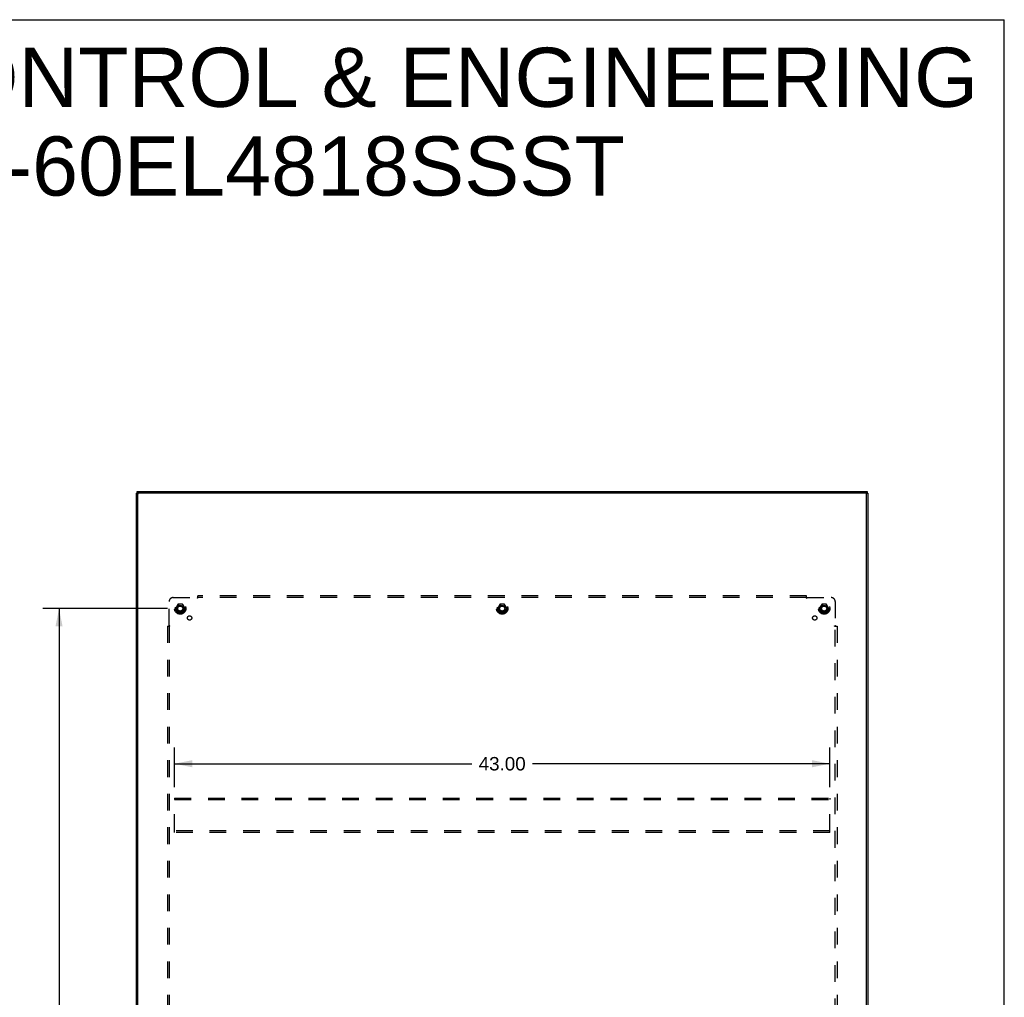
# Model space of a CAD drawing. Header units: inches. Extents: x 0 to 200, y 0 to 129.
# Tile 82 of 82: x 135 to 200, y 65 to 129. Entities that reach past the tile are written whole.
import ezdxf

# ---------------------------------------------------------------- set-up
doc = ezdxf.new("R2010")
doc.units = ezdxf.units.IN
doc.header["$LTSCALE"] = 11
doc.header["$MEASUREMENT"] = 0
doc.linetypes.add('HIDDEN', pattern=[0.2, 0.1, -0.1])
doc.layers.get('0').update_dxf_attribs({"linetype": 'CONTINUOUS'})
for name, color, linetype in [('DEFAULT_2', 8, 'HIDDEN'), ('DIMENSIONS', 7, 'CONTINUOUS'), ('SUBPANEL', 7, 'CONTINUOUS')]:
    doc.layers.add(name, color=color, linetype=linetype)
doc.styles.get("Standard").update_dxf_attribs({"font": 'arial.ttf'})
doc.dimstyles.new('DIMSTYLE_1', dxfattribs={"dimtxt": 0.882353, "dimasz": 1.176471, "dimexe": 0.09, "dimexo": 0.07, "dimgap": 0.0375, "dimtad": 0, "dimtih": 1, "dimtoh": 1, "dimzin": 4, "dimdsep": 46, "dimtxsty": 'Standard', "dimblk": '_FILLED', "dimblk1": '_FILLED', "dimblk2": '_FILLED', "dimcen": 0.09, "dimazin": 1, "dimtfac": 1, "dimtdec": 3, "dimtofl": 0, "dimtmove": 0, "dimatfit": 3, "dimldrblk": '_FILLED', "dimfxl": 0, "dimtolj": 1, "dimtzin": 4, "dimarcsym": 0})

# ---------------------------------------------------------------- blocks, each defined once
blk = doc.blocks.new('_FILLED')
at = {"color": 0, "linetype": 'ByBlock'}
blk.add_solid([(0, 0), (-1, 0.2), (-1, -0.2)], dxfattribs=at)
blk = doc.blocks.new('*D2')
at = {"layer": 'DIMENSIONS', "color": 2, "linetype": 'Continuous'}
for p, q in [((145.107, 90.766), (136.923, 90.766)), ((137.982, 90.766), (137.982, 64.523)), ((137.982, 36.516), (137.982, 62.758)), ((145.107, 36.516), (136.923, 36.516))]:
    blk.add_line(p, q, dxfattribs=at)
at = {"layer": 'DIMENSIONS', "color": 2, "linetype": 'Continuous', "xscale": 1.1764705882, "yscale": 1.1764705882, "zscale": 1.1764705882}
for p, rotation in [((137.982, 90.766), 90), ((137.982, 36.516), 270)]:
    blk.add_blockref('_FILLED', p, dxfattribs=dict(at, rotation=rotation))
at = {"layer": 'DIMENSIONS', "color": 2, "linetype": 'Continuous', "insert": (137.982, 64.082), "char_height": 0.8824, "width": 3.08332, "attachment_point": 2, "line_spacing_factor": 0.9}
blk.add_mtext('54.25', dxfattribs=at)
blk = doc.blocks.new('*D7')
at = {"layer": 'DIMENSIONS', "color": 2, "linetype": 'Continuous'}
for p, q in [((145.556, 79.048), (145.556, 81.64)), ((188.556, 79.048), (188.556, 81.64)), ((145.556, 80.581), (165.073, 80.581)), ((188.556, 80.581), (169.038, 80.581))]:
    blk.add_line(p, q, dxfattribs=at)
at = {"layer": 'DIMENSIONS', "color": 2, "linetype": 'Continuous', "xscale": 1.1764705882, "yscale": 1.1764705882, "zscale": 1.1764705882, "rotation": 180}
blk.add_blockref('_FILLED', (145.556, 80.581), dxfattribs=at)
at = {"layer": 'DIMENSIONS', "color": 2, "linetype": 'Continuous', "xscale": 1.1764705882, "yscale": 1.1764705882, "zscale": 1.1764705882}
blk.add_blockref('_FILLED', (188.556, 80.581), dxfattribs=at)
at = {"layer": 'DIMENSIONS', "color": 2, "linetype": 'Continuous', "insert": (167.056, 81.022), "char_height": 0.8824, "width": 3.08332, "attachment_point": 2, "line_spacing_factor": 0.9}
blk.add_mtext('43.00', dxfattribs=at)

msp = doc.modelspace()

# ---------------------------------------------------------------- linework, layer by layer
at = {"color": 7, "linetype": 'Continuous'}
for p, q in [((0, 129.412), (200, 129.412)), ((200, 0), (200, 129.412)), ((143.16, 98.342), (143.056, 98.342)), ((143.108, 98.342), (143.108, 98.437)), ((143.16, 98.278), (143.16, 98.342)), ((143.168, 98.453), (190.944, 98.453)), ((190.952, 98.278), (190.952, 98.342)), ((190.952, 98.342), (191.056, 98.342)), ((191.004, 98.437), (191.004, 98.342))]:
    msp.add_line(p, q, dxfattribs=at)
at = {"color": 3, "linetype": 'Continuous'}
for p, q in [((143.056, 33.745), (143.056, 98.342)), ((143.16, 33.805), (143.16, 98.278)), ((143.168, 98.352), (190.944, 98.352)), ((190.892, 98.338), (143.22, 98.338)), ((190.952, 33.805), (190.952, 98.278)), ((191.056, 98.342), (191.056, 33.745))]:
    msp.add_line(p, q, dxfattribs=at)
at = {"color": 7, "linetype": 'Continuous'}
for points in [[(143.108, 98.437), (143.108, 98.438), (143.108, 98.44), (143.109, 98.441), (143.111, 98.442), (143.112, 98.443), (143.114, 98.444), (143.116, 98.445), (143.119, 98.446), (143.122, 98.447), (143.125, 98.448), (143.129, 98.449), (143.132, 98.45), (143.136, 98.45), (143.14, 98.451), (143.145, 98.451), (143.149, 98.452), (143.154, 98.452), (143.158, 98.452), (143.163, 98.453), (143.168, 98.453)], [(190.944, 98.453), (190.948, 98.453), (190.953, 98.452), (190.958, 98.452), (190.962, 98.452), (190.967, 98.451), (190.971, 98.451), (190.975, 98.45), (190.979, 98.45), (190.983, 98.449), (190.986, 98.448), (190.989, 98.447), (190.992, 98.446), (190.995, 98.445), (190.997, 98.444), (190.999, 98.443), (191.001, 98.442), (191.002, 98.441), (191.003, 98.44), (191.003, 98.438), (191.004, 98.437)]]:
    msp.add_lwpolyline(points, dxfattribs=at)
at = {"color": 3, "linetype": 'Continuous'}
for points in [[(143.168, 98.352), (143.163, 98.352), (143.158, 98.352), (143.154, 98.352), (143.149, 98.351), (143.145, 98.351), (143.14, 98.351), (143.136, 98.35), (143.132, 98.349), (143.129, 98.348), (143.125, 98.348), (143.122, 98.347), (143.119, 98.346), (143.116, 98.345), (143.114, 98.344), (143.112, 98.343), (143.112, 98.342)], [(191, 98.342), (190.999, 98.343), (190.997, 98.344), (190.995, 98.345), (190.992, 98.346), (190.989, 98.347), (190.986, 98.348), (190.983, 98.348), (190.979, 98.349), (190.975, 98.35), (190.971, 98.351), (190.967, 98.351), (190.962, 98.351), (190.958, 98.352), (190.953, 98.352), (190.948, 98.352), (190.944, 98.352)]]:
    msp.add_lwpolyline(points, dxfattribs=at)
for centre, start, end in [((143.22, 98.278), 90, 180), ((190.892, 98.278), 0, 90)]:
    msp.add_arc(centre, 0.06, start, end, dxfattribs=at)
at = {"layer": 'DEFAULT_2', "color": 8, "linetype": 'HIDDEN'}
for p, q in [((145.768, 91.038), (145.613, 90.771)), ((145.613, 90.761), (145.768, 90.493)), ((146.085, 91.043), (145.776, 91.043)), ((146.085, 90.488), (145.776, 90.488)), ((146.248, 90.771), (146.094, 91.038)), ((146.094, 90.493), (146.248, 90.761)), ((166.893, 91.038), (166.738, 90.771)), ((166.738, 90.761), (166.893, 90.493)), ((167.21, 91.043), (166.901, 91.043)), ((167.21, 90.488), (166.901, 90.488)), ((167.373, 90.771), (167.219, 91.038)), ((167.219, 90.493), (167.373, 90.761)), ((188.018, 91.038), (187.863, 90.771)), ((187.863, 90.761), (188.018, 90.493)), ((188.335, 91.043), (188.026, 91.043)), ((188.335, 90.488), (188.026, 90.488)), ((188.498, 90.771), (188.344, 91.038)), ((188.344, 90.493), (188.498, 90.761)), ((145.556, 78.328), (145.556, 78.224)), ((145.556, 78.328), (188.556, 78.328)), ((145.556, 76.182), (145.556, 78.224)), ((145.556, 78.224), (188.556, 78.224)), ((188.556, 78.328), (188.556, 78.224)), ((188.556, 76.182), (188.556, 78.224)), ((145.556, 76.078), (145.556, 76.182)), ((188.556, 76.182), (145.556, 76.182)), ((188.556, 76.078), (145.556, 76.078)), ((188.556, 76.078), (188.556, 76.182))]:
    msp.add_line(p, q, dxfattribs=at)
for centre, radius in [((145.931, 90.766), 0.372), ((145.931, 90.766), 0.356), ((167.056, 90.766), 0.372), ((167.056, 90.766), 0.356), ((188.181, 90.766), 0.372), ((188.181, 90.766), 0.356), ((145.931, 90.766), 0.318), ((145.931, 90.766), 0.204), ((145.931, 90.766), 0.183), ((145.931, 90.766), 0.183), ((145.931, 90.766), 0.166), ((167.056, 90.766), 0.318), ((167.056, 90.766), 0.204), ((167.056, 90.766), 0.183), ((167.056, 90.766), 0.183), ((167.056, 90.766), 0.166), ((188.181, 90.766), 0.318), ((188.181, 90.766), 0.204), ((188.181, 90.766), 0.183), ((188.181, 90.766), 0.183), ((188.181, 90.766), 0.166)]:
    msp.add_circle(centre, radius, dxfattribs=at)
for centre, start, end in [((145.622, 90.766), 150.01268, 209.98829), ((145.776, 91.033), 90.01235, 149.98915), ((145.776, 90.498), 210.01204, 269.98872), ((146.085, 91.033), 30.01204, 89.98872), ((146.085, 90.498), 270.01235, 329.98915), ((146.239, 90.766), 330.01268, 29.98829), ((166.747, 90.766), 150.01268, 209.98829), ((166.901, 91.033), 90.01235, 149.98915), ((166.901, 90.498), 210.01204, 269.98872), ((167.21, 91.033), 30.01204, 89.98872), ((167.21, 90.498), 270.01235, 329.98915), ((167.364, 90.766), 330.01268, 29.98829), ((187.872, 90.766), 150.01268, 209.98829), ((188.026, 91.033), 90.01235, 149.98915), ((188.026, 90.498), 210.01204, 269.98872), ((188.335, 91.033), 30.01204, 89.98872), ((188.335, 90.498), 270.01235, 329.98915), ((188.489, 90.766), 330.01268, 29.98829)]:
    msp.add_arc(centre, 0.01, start, end, dxfattribs=at)
at = {"layer": 'SUBPANEL', "color": 8, "linetype": 'HIDDEN'}
for p, q in [((145.212, 89.645), (145.212, 91.234)), ((145.462, 91.484), (147.052, 91.484)), ((147.07, 91.503), (147.063, 91.497)), ((147.087, 91.443), (147.087, 91.609)), ((187.024, 91.609), (147.087, 91.609)), ((187.024, 91.484), (147.087, 91.484)), ((187.024, 91.443), (187.024, 91.609)), ((187.06, 91.484), (188.649, 91.484)), ((188.899, 91.234), (188.899, 89.645)), ((145.087, 89.609), (145.087, 37.672)), ((145.087, 89.609), (145.253, 89.609)), ((145.212, 89.609), (145.212, 37.672)), ((188.858, 89.609), (189.024, 89.609)), ((188.899, 37.672), (188.899, 89.609)), ((188.918, 89.626), (188.912, 89.633)), ((189.024, 89.609), (189.024, 37.672))]:
    msp.add_line(p, q, dxfattribs=at)
for points in [[(147.063, 91.497), (147.061, 91.495), (147.06, 91.493), (147.058, 91.491), (147.056, 91.489), (147.054, 91.487), (147.053, 91.486), (147.052, 91.484)], [(147.064, 91.465), (147.062, 91.47), (147.06, 91.472), (147.059, 91.474), (147.057, 91.477), (147.056, 91.479), (147.054, 91.481), (147.053, 91.483), (147.052, 91.484)], [(147.087, 91.443), (147.085, 91.444), (147.083, 91.445), (147.082, 91.446), (147.08, 91.447), (147.079, 91.448), (147.077, 91.449), (147.076, 91.45), (147.074, 91.452), (147.073, 91.453), (147.071, 91.455), (147.07, 91.457), (147.068, 91.459), (147.067, 91.461), (147.066, 91.463), (147.064, 91.465)], [(147.087, 91.523), (147.085, 91.521), (147.084, 91.519), (147.082, 91.517), (147.081, 91.515), (147.079, 91.513), (147.077, 91.511), (147.076, 91.509), (147.074, 91.508), (147.073, 91.506), (147.071, 91.505), (147.07, 91.503)], [(187.024, 91.523), (187.026, 91.521), (187.028, 91.519), (187.029, 91.517), (187.031, 91.515), (187.032, 91.513), (187.034, 91.511), (187.035, 91.509), (187.037, 91.508), (187.038, 91.506), (187.04, 91.505), (187.041, 91.503)], [(187.024, 91.443), (187.026, 91.444), (187.028, 91.445), (187.029, 91.446), (187.031, 91.447), (187.033, 91.448), (187.034, 91.449), (187.036, 91.45), (187.037, 91.452), (187.039, 91.453), (187.04, 91.455), (187.041, 91.457), (187.043, 91.459), (187.044, 91.461), (187.045, 91.463), (187.047, 91.465), (187.05, 91.47)], [(187.041, 91.503), (187.048, 91.497), (187.05, 91.495), (187.052, 91.493), (187.053, 91.491), (187.055, 91.489), (187.057, 91.487), (187.058, 91.486), (187.06, 91.484)], [(187.05, 91.47), (187.051, 91.472), (187.052, 91.474), (187.054, 91.477), (187.055, 91.479), (187.057, 91.481), (187.058, 91.483), (187.06, 91.484)], [(145.173, 89.609), (145.175, 89.611), (145.178, 89.612), (145.18, 89.614), (145.182, 89.616), (145.183, 89.617), (145.185, 89.619), (145.187, 89.62), (145.189, 89.622), (145.19, 89.623), (145.192, 89.625), (145.193, 89.626)], [(145.193, 89.626), (145.2, 89.633), (145.201, 89.635), (145.203, 89.637), (145.205, 89.638), (145.207, 89.64), (145.209, 89.642), (145.21, 89.643), (145.212, 89.645)], [(145.227, 89.634), (145.224, 89.636), (145.222, 89.637), (145.22, 89.639), (145.217, 89.64), (145.215, 89.642), (145.214, 89.643), (145.212, 89.645)], [(145.253, 89.609), (145.252, 89.611), (145.251, 89.613), (145.25, 89.614), (145.25, 89.616), (145.248, 89.618), (145.247, 89.619), (145.246, 89.621), (145.244, 89.622), (145.243, 89.624), (145.241, 89.625), (145.239, 89.626), (145.237, 89.628), (145.235, 89.629), (145.233, 89.63), (145.231, 89.632), (145.227, 89.634)], [(188.858, 89.609), (188.859, 89.611), (188.86, 89.613), (188.861, 89.614), (188.862, 89.616), (188.863, 89.618), (188.864, 89.619), (188.865, 89.621), (188.867, 89.622), (188.868, 89.624), (188.87, 89.625), (188.872, 89.626), (188.874, 89.628), (188.876, 89.629), (188.878, 89.63), (188.88, 89.632)], [(188.88, 89.632), (188.885, 89.634), (188.887, 89.636), (188.889, 89.637), (188.892, 89.639), (188.894, 89.64), (188.896, 89.642), (188.898, 89.643), (188.899, 89.645)], [(188.912, 89.633), (188.91, 89.635), (188.908, 89.637), (188.906, 89.638), (188.904, 89.64), (188.902, 89.642), (188.901, 89.643), (188.899, 89.645)], [(188.938, 89.609), (188.936, 89.611), (188.934, 89.612), (188.932, 89.614), (188.93, 89.616), (188.928, 89.617), (188.926, 89.619), (188.924, 89.62), (188.923, 89.622), (188.921, 89.623), (188.92, 89.625), (188.918, 89.626)]]:
    msp.add_lwpolyline(points, dxfattribs=at)
for centre, radius in [((145.931, 90.766), 0.25), ((167.056, 90.766), 0.25), ((188.181, 90.766), 0.25), ((146.549, 90.147), 0.141), ((187.562, 90.147), 0.141)]:
    msp.add_circle(centre, radius, dxfattribs=at)
for centre, start, end in [((145.462, 91.234), 90, 180), ((188.649, 91.234), 0, 90)]:
    msp.add_arc(centre, 0.25, start, end, dxfattribs=at)

# ---------------------------------------------------------------- texts
at = {"layer": 'DIMENSIONS', "color": 2, "linetype": 'Continuous', "insert": (149.182, 127.574), "char_height": 3.88235, "width": 98.05467, "attachment_point": 2, "line_spacing_factor": 0.9}
msp.add_mtext('SAGINAW CONTROL & ENGINEERING\\PSCE-60EL4818SSST', dxfattribs=at)

# ---------------------------------------------------------------- dimensions: what is measured, and where the dimension line sits
at = {"layer": 'DIMENSIONS', "color": 2, "linetype": 'Continuous'}
dim = msp.add_linear_dim(base=(137.982, 36.516), p1=(145.177, 90.766), p2=(145.177, 36.516), angle=270, dimstyle='DIMSTYLE_1', dxfattribs=at)
dim.commit()
dim.dimension.update_dxf_attribs({"geometry": '*D2', "text_midpoint": (137.982, 63.636), "dimtype": 160})
dim = msp.add_linear_dim(base=(188.556, 80.581), p1=(145.556, 78.978), p2=(188.556, 78.978), dimstyle='DIMSTYLE_1', dxfattribs=at)
dim.commit()
dim.dimension.update_dxf_attribs({"geometry": '*D7', "text_midpoint": (167.032, 80.576), "dimtype": 160})

doc.saveas('drawing.dxf')
